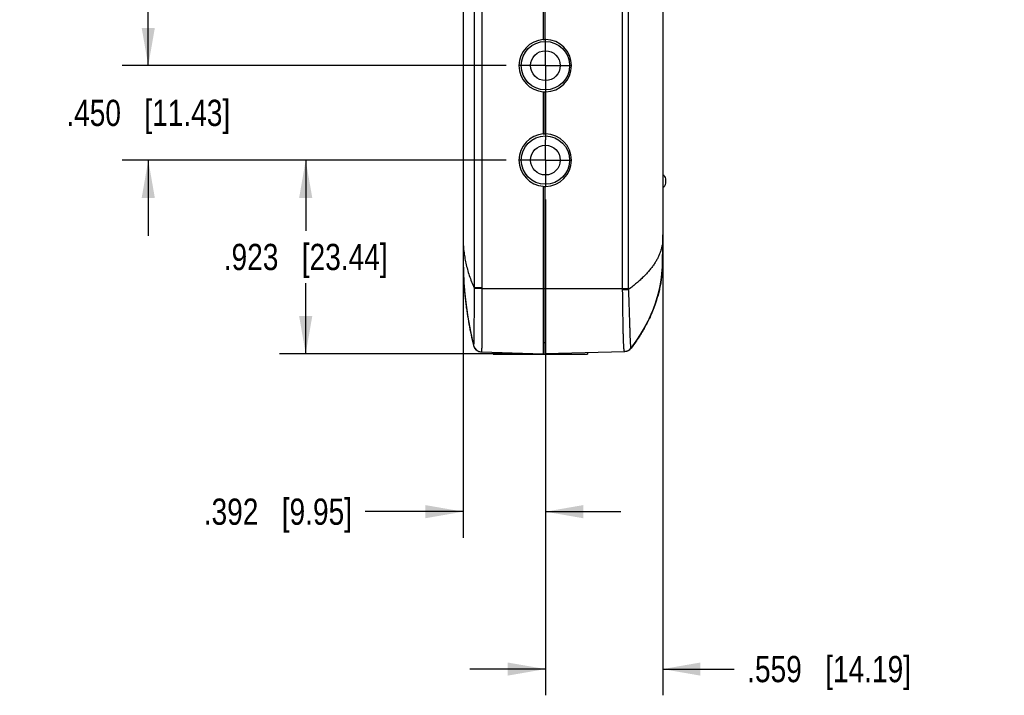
# Model space of a CAD drawing. Header units: inches. Extents: x 0 to 34, y 0 to 22.
# Tile 17 of 24: x 16 to 20.7, y 7.6 to 10.8. Entities that reach past the tile are written whole.
import ezdxf

# ---------------------------------------------------------------- set-up
doc = ezdxf.new("R2010")
doc.units = ezdxf.units.IN
doc.header["$LTSCALE"] = 1.87
doc.header["$MEASUREMENT"] = 0
doc.linetypes.add('CENTER', pattern=[0.6, 0.375, -0.075, 0.075, -0.075])
doc.layers.get('0').update_dxf_attribs({"linetype": 'CONTINUOUS'})
doc.layers.add('02___PRT_ALL_AXES', color=7, linetype='CONTINUOUS')
doc.layers.add('DIMENSIONS', color=7, linetype='CONTINUOUS')
doc.styles.get("Standard").update_dxf_attribs({"font": 'txt', "width": 0.8})
doc.dimstyles.new('DIMSTYLE_1', dxfattribs={"dimtxt": 0.125, "dimasz": 0.18, "dimexe": 0.18, "dimexo": 0.0625, "dimgap": 0.09, "dimtad": 0, "dimtih": 1, "dimtoh": 1, "dimdec": 3, "dimzin": 4, "dimdsep": 46, "dimtxsty": 'STANDARD', "dimblk": '_FILLED', "dimblk1": '_FILLED', "dimblk2": '_FILLED', "dimcen": 0.09, "dimadec": 0, "dimazin": 0, "dimtp": 0.01, "dimtm": 0.01, "dimtfac": 1, "dimtdec": 3, "dimtofl": 0, "dimtmove": 0, "dimatfit": 3, "dimldrblk": '_FILLED', "dimfxl": 1, "dimtolj": 1, "dimtzin": 4, "dimarcsym": 0})

# ---------------------------------------------------------------- blocks, each defined once
blk = doc.blocks.new('_FILLED')
at = {"color": 0, "linetype": 'BYBLOCK'}
blk.add_solid([(0, 0), (-1, 0.174), (-1, -0.174)], dxfattribs=at)
blk = doc.blocks.new('*D6')
at = {"layer": 'DIMENSIONS', "color": 2, "linetype": 'CONTINUOUS'}
for p, q in [((18.4863, 9.9381), (18.4863, 8.3257)), ((18.0944, 9.6882), (18.0944, 8.3257)), ((18.0944, 8.4507), (17.6275, 8.4507)), ((18.4863, 8.4507), (18.8463, 8.4507))]:
    blk.add_line(p, q, dxfattribs=at)
at = {"layer": 'DIMENSIONS', "color": 2, "linetype": 'CONTINUOUS', "xscale": 0.18, "yscale": 0.18, "zscale": 0.18}
blk.add_blockref('_FILLED', (18.0944, 8.4507), dxfattribs=at)
at = {"layer": 'DIMENSIONS', "color": 2, "linetype": 'CONTINUOUS', "xscale": 0.18, "yscale": 0.18, "zscale": 0.18, "rotation": 180}
blk.add_blockref('_FILLED', (18.4863, 8.4507), dxfattribs=at)
at = {"layer": 'DIMENSIONS', "color": 2, "linetype": 'CONTINUOUS', "insert": (17.565, 8.5132), "char_height": 0.125, "width": 1.125, "attachment_point": 3, "line_spacing_factor": 0.9}
blk.add_mtext('.392{\\Ftxt.shx;\\W1.000000;\\H0.125000; }[9.95]', dxfattribs=at)
blk = doc.blocks.new('*D7')
at = {"layer": 'DIMENSIONS', "color": 2, "linetype": 'CONTINUOUS'}
for p, q in [((18.4863, 9.9381), (18.4863, 7.5757)), ((19.0449, 9.7067), (19.0449, 7.5757)), ((18.4863, 7.7007), (18.1263, 7.7007)), ((19.0449, 7.7007), (19.3849, 7.7007))]:
    blk.add_line(p, q, dxfattribs=at)
at = {"layer": 'DIMENSIONS', "color": 2, "linetype": 'CONTINUOUS', "xscale": 0.18, "yscale": 0.18, "zscale": 0.18}
blk.add_blockref('_FILLED', (18.4863, 7.7007), dxfattribs=at)
at = {"layer": 'DIMENSIONS', "color": 2, "linetype": 'CONTINUOUS', "xscale": 0.18, "yscale": 0.18, "zscale": 0.18, "rotation": 180}
blk.add_blockref('_FILLED', (19.0449, 7.7007), dxfattribs=at)
at = {"layer": 'DIMENSIONS', "color": 2, "linetype": 'CONTINUOUS', "insert": (19.4474, 7.7632), "char_height": 0.125, "width": 1.225, "attachment_point": 1, "line_spacing_factor": 0.9}
blk.add_mtext('.559{\\Ftxt.shx;\\W1.000000;\\H0.125000; }[14.19]', dxfattribs=at)
blk = doc.blocks.new('*D10')
at = {"layer": 'DIMENSIONS', "color": 2, "linetype": 'CONTINUOUS'}
for p, q in [((18.2987, 10.1257), (17.2194, 10.1257)), ((17.3444, 10.1257), (17.3444, 9.7892)), ((17.3444, 9.2027), (17.3444, 9.5392)), ((18.4139, 9.2027), (17.2194, 9.2027))]:
    blk.add_line(p, q, dxfattribs=at)
at = {"layer": 'DIMENSIONS', "color": 2, "linetype": 'CONTINUOUS', "xscale": 0.18, "yscale": 0.18, "zscale": 0.18}
for p, rotation in [((17.3444, 10.1257), 90), ((17.3444, 9.2027), 270)]:
    blk.add_blockref('_FILLED', p, dxfattribs=dict(at, rotation=rotation))
at = {"layer": 'DIMENSIONS', "color": 2, "linetype": 'CONTINUOUS', "insert": (17.3444, 9.7267), "char_height": 0.125, "width": 1.225, "attachment_point": 2, "line_spacing_factor": 0.9}
blk.add_mtext('.923{\\Ftxt.shx;\\W1.000000;\\H0.125000; }[23.44]', dxfattribs=at)
blk = doc.blocks.new('*D11')
at = {"layer": 'DIMENSIONS', "color": 2, "linetype": 'CONTINUOUS'}
for p, q in [((16.5944, 10.5757), (16.5944, 10.9357)), ((18.2987, 10.5757), (16.4694, 10.5757)), ((18.2987, 10.1257), (16.4694, 10.1257)), ((16.5944, 10.1257), (16.5944, 9.7657))]:
    blk.add_line(p, q, dxfattribs=at)
at = {"layer": 'DIMENSIONS', "color": 2, "linetype": 'CONTINUOUS', "xscale": 0.18, "yscale": 0.18, "zscale": 0.18}
for p, rotation in [((16.5944, 10.5757), 270), ((16.5944, 10.1257), 90)]:
    blk.add_blockref('_FILLED', p, dxfattribs=dict(at, rotation=rotation))
at = {"layer": 'DIMENSIONS', "color": 2, "linetype": 'CONTINUOUS', "insert": (16.5944, 10.4132), "char_height": 0.125, "width": 1.225, "attachment_point": 2, "line_spacing_factor": 0.9}
blk.add_mtext('.450{\\Ftxt.shx;\\W1.000000;\\H0.125000; }[11.43]', dxfattribs=at)

msp = doc.modelspace()

# ---------------------------------------------------------------- linework, layer by layer
at = {"color": 7, "linetype": 'CONTINUOUS'}
for p, q in [((18.4764, 14.5627), (18.4764, 10.7004)), ((18.1467, 14.2341), (18.1467, 9.5173)), ((18.1839, 14.2341), (18.1839, 9.5173)), ((18.8542, 9.5147), (18.8542, 14.2421)), ((18.8826, 9.5147), (18.8826, 14.2421)), ((18.0944, 14.1007), (18.0944, 9.6507)), ((19.0449, 14.1007), (19.0449, 9.6507)), ((18.4844, 10.7007), (18.4844, 10.881)), ((18.4764, 10.7009), (18.4876, 10.7007)), ((18.4764, 10.451), (18.4764, 10.2504)), ((18.4764, 10.4505), (18.4876, 10.4507)), ((18.4844, 10.2507), (18.4844, 10.4507)), ((18.4764, 10.2509), (18.4876, 10.2507)), ((18.4764, 10.001), (18.4764, 9.2027)), ((18.4764, 10.0005), (18.4876, 10.0007)), ((18.4844, 9.2046), (18.4844, 10.0007)), ((19.0599, 10.0157), (19.0599, 10.0357)), ((19.0449, 9.7499), (19.0449, 9.7692)), ((19.0449, 9.7295), (19.0449, 9.7499)), ((19.0449, 9.7291), (19.0449, 9.7295)), ((19.0449, 9.7194), (19.0449, 9.7291)), ((19.0449, 9.719), (19.0449, 9.7194)), ((19.0448, 9.6581), (19.0449, 9.6914)), ((18.0944, 9.6507), (18.0957, 9.5834)), ((19.0416, 9.5842), (19.0441, 9.6176)), ((19.0441, 9.6176), (19.0449, 9.6507)), ((19.0441, 9.6178), (19.0449, 9.6507)), ((19.0441, 9.6189), (19.0444, 9.6239)), ((19.0444, 9.6239), (19.0444, 9.6254)), ((19.0444, 9.6243), (19.0444, 9.6254)), ((19.0444, 9.6254), (19.0444, 9.624)), ((19.0444, 9.6239), (19.0444, 9.6243)), ((19.0447, 9.6441), (19.0448, 9.6581)), ((18.0957, 9.5834), (18.0998, 9.515)), ((19.0374, 9.5513), (19.0416, 9.5842)), ((19.0315, 9.5188), (19.0374, 9.5513)), ((18.0998, 9.5151), (18.1066, 9.4465)), ((18.1839, 9.5173), (18.1467, 9.5173)), ((18.1839, 9.5147), (18.1467, 9.5146)), ((18.1839, 9.5147), (18.8826, 9.5147)), ((18.8542, 9.5085), (18.8827, 9.5093)), ((19.0147, 9.4546), (19.024, 9.4866)), ((19.024, 9.4866), (19.0315, 9.5188)), ((18.105, 9.461), (18.1052, 9.4586)), ((18.1066, 9.4465), (18.1163, 9.3781)), ((18.1285, 9.3106), (18.1286, 9.3103)), ((18.1287, 9.3098), (18.1437, 9.2425)), ((18.1438, 9.2428), (18.1437, 9.2425)), ((18.1437, 9.2426), (18.1437, 9.2425)), ((18.1437, 9.2426), (18.1437, 9.2425)), ((18.1437, 9.2425), (18.1447, 9.239)), ((18.1437, 9.2425), (18.1437, 9.2425)), ((18.4844, 9.2546), (18.4764, 9.2547)), ((18.8945, 9.2302), (18.9182, 9.2625)), ((18.1447, 9.239), (18.1463, 9.235)), ((18.1463, 9.235), (18.1484, 9.2311)), ((18.1484, 9.2311), (18.1509, 9.2275)), ((18.1509, 9.2275), (18.1538, 9.2241)), ((18.1538, 9.2241), (18.157, 9.2211)), ((18.1769, 9.2124), (18.1813, 9.212)), ((18.1813, 9.212), (18.4764, 9.2027)), ((18.2369, 9.2102), (18.2369, 9.2007)), ((18.2369, 9.2007), (18.6869, 9.2007)), ((18.4844, 9.2046), (18.864, 9.2145)), ((18.6869, 9.2099), (18.6869, 9.2007)), ((18.864, 9.2145), (18.8643, 9.2145)), ((18.868, 9.2148), (18.8682, 9.2149)), ((18.8682, 9.2149), (18.8684, 9.2149)), ((18.8684, 9.2149), (18.8686, 9.2149)), ((18.8686, 9.2149), (18.8688, 9.215)), ((18.8688, 9.215), (18.869, 9.215)), ((18.869, 9.215), (18.8692, 9.215)), ((18.8692, 9.215), (18.8694, 9.2151)), ((18.8694, 9.2151), (18.8697, 9.2151)), ((18.8697, 9.2151), (18.8699, 9.2151)), ((18.8699, 9.2151), (18.8701, 9.2152)), ((18.8701, 9.2152), (18.8703, 9.2152)), ((18.8703, 9.2152), (18.8705, 9.2153)), ((18.8705, 9.2153), (18.8708, 9.2153)), ((18.8708, 9.2153), (18.871, 9.2154)), ((18.871, 9.2154), (18.8712, 9.2154)), ((18.8712, 9.2154), (18.8714, 9.2155)), ((18.8714, 9.2155), (18.8716, 9.2155)), ((18.8716, 9.2155), (18.8719, 9.2156)), ((18.8719, 9.2156), (18.8721, 9.2156)), ((18.8721, 9.2156), (18.8723, 9.2157)), ((18.8723, 9.2157), (18.8726, 9.2157)), ((18.8726, 9.2157), (18.8728, 9.2158)), ((18.8728, 9.2158), (18.873, 9.2158)), ((18.873, 9.2158), (18.8732, 9.2159)), ((18.8732, 9.2159), (18.8735, 9.216)), ((18.8735, 9.216), (18.8737, 9.216)), ((18.874, 9.2161), (18.8743, 9.2162)), ((18.8743, 9.2162), (18.8745, 9.2163)), ((18.8745, 9.2163), (18.8747, 9.2164)), ((18.8747, 9.2164), (18.875, 9.2164)), ((18.875, 9.2164), (18.8752, 9.2165)), ((18.8752, 9.2165), (18.8755, 9.2166)), ((18.8755, 9.2166), (18.8757, 9.2167)), ((18.8757, 9.2167), (18.8759, 9.2167)), ((18.8759, 9.2167), (18.8762, 9.2168)), ((18.8762, 9.2168), (18.8764, 9.2169)), ((18.8764, 9.2169), (18.8766, 9.217)), ((18.8766, 9.217), (18.8769, 9.2171)), ((18.8769, 9.2171), (18.8771, 9.2172)), ((18.8771, 9.2172), (18.8774, 9.2173)), ((18.8774, 9.2173), (18.8776, 9.2174)), ((18.8776, 9.2174), (18.8778, 9.2175)), ((18.8778, 9.2175), (18.8781, 9.2176)), ((18.8781, 9.2176), (18.8783, 9.2177)), ((18.8783, 9.2177), (18.8785, 9.2178)), ((18.8785, 9.2178), (18.8788, 9.2179)), ((18.8788, 9.2179), (18.879, 9.218)), ((18.879, 9.218), (18.8793, 9.2181)), ((18.8793, 9.2181), (18.8795, 9.2182)), ((18.8795, 9.2182), (18.8798, 9.2183)), ((18.8798, 9.2183), (18.88, 9.2184)), ((18.88, 9.2184), (18.8802, 9.2185)), ((18.8802, 9.2185), (18.8805, 9.2187)), ((18.8805, 9.2187), (18.8807, 9.2188)), ((18.8807, 9.2188), (18.881, 9.2189)), ((18.881, 9.2189), (18.8812, 9.219)), ((18.8812, 9.219), (18.8814, 9.2192)), ((18.8814, 9.2192), (18.8817, 9.2193)), ((18.8817, 9.2193), (18.8819, 9.2194)), ((18.8819, 9.2194), (18.8822, 9.2196)), ((18.8822, 9.2196), (18.8824, 9.2197)), ((18.8824, 9.2197), (18.8827, 9.2198)), ((18.8827, 9.2198), (18.8829, 9.22)), ((18.8829, 9.22), (18.8831, 9.2201)), ((18.8831, 9.2201), (18.8834, 9.2203)), ((18.8834, 9.2203), (18.8836, 9.2204)), ((18.8836, 9.2204), (18.8839, 9.2206)), ((18.8839, 9.2206), (18.8841, 9.2207)), ((18.8841, 9.2207), (18.8844, 9.2209)), ((18.8844, 9.2209), (18.8846, 9.221)), ((18.8846, 9.221), (18.8848, 9.2212)), ((18.8852, 9.2214), (18.8854, 9.2216)), ((18.8854, 9.2216), (18.8857, 9.2217)), ((18.8857, 9.2217), (18.8859, 9.2219)), ((18.8859, 9.2219), (18.8862, 9.2221)), ((18.8862, 9.2221), (18.8864, 9.2223)), ((18.8864, 9.2223), (18.8866, 9.2224)), ((18.8866, 9.2224), (18.8869, 9.2226)), ((18.8869, 9.2226), (18.8871, 9.2228)), ((18.8871, 9.2228), (18.8874, 9.223)), ((18.8874, 9.223), (18.8876, 9.2232)), ((18.8876, 9.2232), (18.8878, 9.2234)), ((18.8878, 9.2234), (18.8881, 9.2236)), ((18.8881, 9.2236), (18.8883, 9.2238)), ((18.8883, 9.2238), (18.8886, 9.224)), ((18.8886, 9.224), (18.8888, 9.2242)), ((18.8888, 9.2242), (18.889, 9.2244)), ((18.8894, 9.2247), (18.8896, 9.2249)), ((18.8896, 9.2249), (18.8899, 9.2251)), ((18.8899, 9.2251), (18.8901, 9.2253)), ((18.8901, 9.2253), (18.8903, 9.2256)), ((18.8903, 9.2256), (18.8906, 9.2258)), ((18.8906, 9.2258), (18.8908, 9.226)), ((18.8908, 9.226), (18.891, 9.2262)), ((18.891, 9.2262), (18.8913, 9.2265)), ((18.8913, 9.2265), (18.8915, 9.2267)), ((18.8915, 9.2267), (18.8917, 9.2269)), ((18.8917, 9.2269), (18.8919, 9.2272)), ((18.8945, 9.2302), (18.8945, 9.2306)), ((18.8945, 9.2302), (18.8945, 9.2302)), ((18.8945, 9.2302), (18.8945, 9.2302))]:
    msp.add_line(p, q, dxfattribs=at)
for points in [[(18.8945, 9.2302), (18.9198, 9.2649), (18.9428, 9.3001), (18.9631, 9.3351), (18.9808, 9.3698), (18.9961, 9.4043), (19.0092, 9.4388), (19.0202, 9.4735), (19.0291, 9.5083), (19.036, 9.5434), (19.041, 9.5789), (19.0439, 9.6149), (19.0444, 9.624)], [(18.9182, 9.2625), (18.9399, 9.2954), (18.9591, 9.3278), (18.9761, 9.36), (18.9909, 9.3919), (19.0038, 9.4237), (19.0148, 9.4555), (19.024, 9.4874), (19.0316, 9.5195), (19.0374, 9.5518), (19.0416, 9.5846), (19.0441, 9.6178)], [(19.0444, 9.6254), (19.0445, 9.629), (19.0446, 9.6335), (19.0447, 9.6388), (19.0447, 9.6446)], [(18.1066, 9.4466), (18.1163, 9.3781), (18.1287, 9.3098)], [(18.8946, 9.2301), (18.9181, 9.2621), (18.9397, 9.2947), (18.959, 9.327), (18.9759, 9.359), (18.9908, 9.3909), (19.0037, 9.4227), (19.0147, 9.4546)], [(18.157, 9.2211), (18.1606, 9.2185), (18.1644, 9.2163), (18.1684, 9.2145), (18.1726, 9.2132), (18.1769, 9.2124)], [(18.8677, 9.2148), (18.8678, 9.2148), (18.868, 9.2148)], [(18.8737, 9.216), (18.8738, 9.2161), (18.874, 9.2161)], [(18.8848, 9.2212), (18.885, 9.2213), (18.8852, 9.2214)], [(18.889, 9.2244), (18.8891, 9.2245), (18.8894, 9.2247)]]:
    msp.add_lwpolyline(points, dxfattribs=at)
for centre, radius in [((18.4863, 10.5757), 0.1152), ((18.4863, 10.5757), 0.0709), ((18.4863, 10.1257), 0.1152), ((18.4863, 10.1257), 0.0709)]:
    msp.add_circle(centre, radius, dxfattribs=at)
for centre, radius, start, end in [((18.4854, 10.5757), 0.125, 94.1289, 265.8711), ((18.4854, 10.5757), 0.125, 271, 89), ((18.4854, 10.1257), 0.125, 94.1289, 265.8711), ((18.4854, 10.1257), 0.125, 271, 89), ((19.0391, 10.0357), 0.0208, 0, 73.7398), ((19.0391, 10.0157), 0.0208, 286.2602, 360), ((19.0342, 9.6194), 0.01, 357.2514, 358.9231), ((18.3822, 9.6507), 0.6627, 357.8311, 0.0022), ((19.0391, 9.6507), 0.00583, 0.0105, 11.1447), ((19.801, 9.6505), 1.7066, 182.8624, 183.5527), ((19.8034, 9.6507), 1.7091, 185.4411, 186.0661), ((19.0094, 9.5114), 0.8627, 179.6062, 179.7865), ((19.0921, 9.5174), 0.9082, 180.0077, 180.172), ((19.2474, 9.5146), 0.3933, 179.9801, 180.8768), ((19.1362, 9.5152), 0.2536, 180.1091, 181.3227), ((19.8051, 9.6509), 1.7107, 186.066, 186.3726), ((19.8068, 9.6511), 1.7125, 186.4539, 186.8606), ((19.8101, 9.6515), 1.7158, 186.8607, 187.8819), ((19.8397, 9.6563), 1.7458, 190.4702, 191.4204), ((18.1826, 9.252), 0.04, 193.6804, 268.2), ((18.1827, 9.2519), 0.04, 193.2697, 268.197), ((18.8624, 9.2544), 0.0399, 271.5079, 323.39), ((18.8627, 9.2545), 0.04, 271.5, 322.5563), ((18.8627, 9.2545), 0.04, 297.0506, 322.4991), ((18.8629, 9.2545), 0.04, 297.0506, 322.349)]:
    msp.add_arc(centre, radius, start, end, dxfattribs=at)
for points, knots in [([(18.0944, 9.7507), (18.0944, 9.741), (18.0949, 9.7215), (18.0974, 9.6923), (18.1015, 9.663), (18.1072, 9.6338), (18.1146, 9.6046), (18.1236, 9.5754), (18.1343, 9.5462), (18.1424, 9.5269), (18.1467, 9.5173)], [0, 0, 0, 0, 0.121124, 0.242626, 0.364884, 0.488265, 0.613129, 0.739821, 0.868673, 1, 1, 1, 1]), ([(19.0449, 9.7499), (19.0449, 9.7449), (19.0444, 9.7348), (19.0424, 9.7198), (19.0392, 9.7047), (19.0347, 9.6896), (19.029, 9.6745), (19.0219, 9.6595), (19.0136, 9.6444), (19.0041, 9.6293), (18.9933, 9.6143), (18.9812, 9.5992), (18.9679, 9.5842), (18.9534, 9.5692), (18.9375, 9.5541), (18.9204, 9.5391), (18.9021, 9.5241), (18.8893, 9.5142), (18.8827, 9.5093)], [0, 0, 0, 0, 0.050081, 0.100528, 0.151684, 0.203876, 0.257413, 0.31258, 0.36964, 0.428828, 0.490357, 0.554416, 0.62117, 0.69077, 0.763344, 0.839008, 0.917863, 1, 1, 1, 1]), ([(19.0444, 9.6254), (19.0445, 9.6264), (19.0445, 9.6284), (19.0446, 9.6318), (19.0446, 9.6356), (19.0447, 9.6398), (19.0447, 9.6445), (19.0448, 9.6516), (19.0448, 9.6615), (19.0449, 9.6743), (19.0449, 9.6883), (19.0449, 9.7034), (19.0449, 9.7137), (19.0449, 9.719)], [0, 0, 0, 0, 0.030507, 0.066184, 0.106904, 0.152519, 0.202855, 0.25772, 0.380152, 0.517884, 0.668737, 0.830302, 1, 1, 1, 1]), ([(18.0944, 9.6507), (18.0944, 9.6336), (18.0949, 9.5993), (18.0972, 9.548), (18.1011, 9.4968), (18.1065, 9.4457), (18.1134, 9.3947), (18.1219, 9.3438), (18.1319, 9.293), (18.1396, 9.2593), (18.1437, 9.2425)], [0, 0, 0, 0, 0.124689, 0.249242, 0.373772, 0.498391, 0.623212, 0.748347, 0.873906, 1, 1, 1, 1]), ([(19.0444, 9.624), (19.044, 9.6153), (19.043, 9.5979), (19.0403, 9.572), (19.0367, 9.5463), (19.032, 9.5208), (19.0263, 9.4955), (19.0195, 9.4704), (19.0117, 9.4455), (19.0028, 9.4207), (18.9929, 9.3962), (18.982, 9.3719), (18.97, 9.3477), (18.9525, 9.3156), (18.928, 9.2759), (18.9061, 9.2453), (18.8945, 9.2302)], [0, 0, 0, 0, 0.06098, 0.121704, 0.182272, 0.242784, 0.303341, 0.364042, 0.424988, 0.486276, 0.548005, 0.610268, 0.673158, 0.736765, 0.86645, 1, 1, 1, 1]), ([(18.1467, 9.5146), (18.1467, 9.5102), (18.1466, 9.5013), (18.1466, 9.4837), (18.1465, 9.4662), (18.1465, 9.4489), (18.1464, 9.4361), (18.1463, 9.4235), (18.1463, 9.4072), (18.1462, 9.3875), (18.1461, 9.3648), (18.146, 9.3467), (18.1458, 9.3331), (18.1458, 9.3234), (18.1457, 9.3143), (18.1456, 9.3056), (18.1455, 9.2974), (18.1454, 9.2897), (18.1453, 9.2826), (18.1452, 9.276), (18.1451, 9.2699), (18.145, 9.2645), (18.1449, 9.2596), (18.1447, 9.256), (18.1446, 9.2533), (18.1446, 9.2516), (18.1445, 9.25), (18.1444, 9.2486), (18.1444, 9.2473), (18.1443, 9.2462), (18.1442, 9.2452), (18.1441, 9.2444), (18.1441, 9.2439), (18.144, 9.2435), (18.144, 9.2433), (18.1439, 9.2431), (18.1439, 9.2429), (18.1438, 9.2428), (18.1438, 9.2428), (18.1438, 9.2428)], [0, 0, 0, 0, 0.048916, 0.097678, 0.194288, 0.241916, 0.288947, 0.335273, 0.380789, 0.46899, 0.552711, 0.631146, 0.668149, 0.703561, 0.737303, 0.769297, 0.799468, 0.827737, 0.854035, 0.878302, 0.900481, 0.920524, 0.938394, 0.95406, 0.961052, 0.967476, 0.973328, 0.978605, 0.983305, 0.987425, 0.990963, 0.993918, 0.996292, 0.997262, 0.998088, 0.998771, 0.999313, 0.99972, 1, 1, 1, 1]), ([(18.1839, 9.5147), (18.1839, 9.5098), (18.184, 9.4999), (18.184, 9.4802), (18.184, 9.4606), (18.184, 9.4412), (18.184, 9.4269), (18.184, 9.4128), (18.184, 9.3989), (18.184, 9.3853), (18.1839, 9.3679), (18.1839, 9.347), (18.1838, 9.3232), (18.1836, 9.3045), (18.1835, 9.2905), (18.1834, 9.2808), (18.1834, 9.2717), (18.1833, 9.2631), (18.1832, 9.2552), (18.1831, 9.2479), (18.183, 9.2412), (18.1828, 9.2352), (18.1827, 9.2299), (18.1825, 9.2252), (18.1824, 9.2218), (18.1823, 9.2194), (18.1822, 9.2178), (18.1821, 9.2165), (18.1821, 9.2153), (18.182, 9.2144), (18.1819, 9.2138), (18.1819, 9.2134), (18.1818, 9.2131), (18.1818, 9.2128), (18.1817, 9.2125), (18.1817, 9.2123), (18.1816, 9.2122), (18.1816, 9.2121), (18.1815, 9.212), (18.1815, 9.212), (18.1815, 9.212), (18.1815, 9.212), (18.1815, 9.212)], [0, 0, 0, 0, 0.049057, 0.097999, 0.195053, 0.242933, 0.290228, 0.336824, 0.382608, 0.427471, 0.471303, 0.555457, 0.634259, 0.706951, 0.740784, 0.772833, 0.80302, 0.831271, 0.857519, 0.8817, 0.903757, 0.923636, 0.94129, 0.956677, 0.96976, 0.975428, 0.980509, 0.985001, 0.9889, 0.992207, 0.993637, 0.994919, 0.996052, 0.997038, 0.997876, 0.998568, 0.999116, 0.999525, 0.99968, 0.999807, 0.99991, 1, 1, 1, 1]), ([(18.8634, 9.2145), (18.8634, 9.2145), (18.8633, 9.2145), (18.8632, 9.2146), (18.863, 9.2147), (18.8629, 9.2149), (18.8628, 9.215), (18.8626, 9.2153), (18.8625, 9.2156), (18.8623, 9.216), (18.8621, 9.2167), (18.8619, 9.2177), (18.8617, 9.2188), (18.8615, 9.2201), (18.8612, 9.2216), (18.861, 9.2233), (18.8608, 9.2251), (18.8606, 9.2271), (18.8604, 9.2293), (18.8602, 9.2325), (18.8598, 9.2369), (18.8594, 9.2427), (18.8591, 9.2492), (18.8588, 9.2562), (18.8585, 9.2639), (18.8582, 9.2722), (18.858, 9.2794), (18.8578, 9.2855), (18.8577, 9.292), (18.8575, 9.3003), (18.8572, 9.3108), (18.857, 9.3197), (18.8568, 9.3272), (18.8566, 9.3349), (18.8564, 9.3448), (18.8562, 9.357), (18.856, 9.3695), (18.8559, 9.3824), (18.8557, 9.3956), (18.8556, 9.4068), (18.8554, 9.4159), (18.8553, 9.4251), (18.8552, 9.4368), (18.855, 9.4509), (18.8548, 9.4652), (18.8546, 9.4771), (18.8545, 9.4868), (18.8544, 9.4964), (18.8543, 9.5037), (18.8542, 9.5085)], [0, 0, 0, 0, 0.00047, 0.000976, 0.001557, 0.002236, 0.00303, 0.003949, 0.004998, 0.006183, 0.008969, 0.012321, 0.016246, 0.020748, 0.025826, 0.031482, 0.037713, 0.044517, 0.051891, 0.059832, 0.077393, 0.09716, 0.11909, 0.143131, 0.169231, 0.197328, 0.227358, 0.243075, 0.25925, 0.292929, 0.328316, 0.365329, 0.384417, 0.40388, 0.44388, 0.485235, 0.527849, 0.57162, 0.616447, 0.662222, 0.685433, 0.70884, 0.75619, 0.804162, 0.852644, 0.901519, 0.92607, 0.950678, 1, 1, 1, 1]), ([(18.8945, 9.2306), (18.8944, 9.2307), (18.8944, 9.2307), (18.8943, 9.2309), (18.8942, 9.2311), (18.8941, 9.2314), (18.894, 9.2319), (18.8938, 9.2327), (18.8937, 9.2335), (18.8935, 9.2346), (18.8934, 9.2358), (18.8932, 9.2372), (18.8931, 9.2387), (18.8929, 9.241), (18.8926, 9.2443), (18.8923, 9.2488), (18.892, 9.2538), (18.8917, 9.2594), (18.8913, 9.2656), (18.891, 9.2724), (18.8908, 9.2797), (18.8905, 9.2875), (18.8902, 9.2959), (18.89, 9.3048), (18.8897, 9.3141), (18.8893, 9.3239), (18.889, 9.3342), (18.8886, 9.3448), (18.8883, 9.3559), (18.8879, 9.3673), (18.8876, 9.3791), (18.8873, 9.3911), (18.8869, 9.4035), (18.8865, 9.4161), (18.8861, 9.429), (18.8856, 9.442), (18.8851, 9.4552), (18.8846, 9.4686), (18.884, 9.4821), (18.8834, 9.4957), (18.8829, 9.5048), (18.8827, 9.5093)], [0, 0, 0, 0, 0.000489, 0.001097, 0.001834, 0.002701, 0.00484, 0.007527, 0.010769, 0.014568, 0.018925, 0.023842, 0.029317, 0.035349, 0.049078, 0.064992, 0.083038, 0.10319, 0.125418, 0.149683, 0.175937, 0.204123, 0.234171, 0.266003, 0.299546, 0.334729, 0.371478, 0.409716, 0.449363, 0.49033, 0.532523, 0.575842, 0.620181, 0.665441, 0.711534, 0.758364, 0.80583, 0.85383, 0.90226, 0.951018, 1, 1, 1, 1])]:
    msp.add_open_spline(points, degree=3, knots=knots, dxfattribs=at)
msp.add_open_spline([(18.1286, 9.3103), (18.1286, 9.3103), (18.1286, 9.3103), (18.1286, 9.3102)], degree=3, dxfattribs=at)
at = {"layer": '02___PRT_ALL_AXES', "color": 7, "linetype": 'CENTER'}
for p, q in [((18.4863, 10.5757), (18.4863, 10.7008)), ((18.4863, 10.5757), (18.3612, 10.5757)), ((18.4863, 10.5757), (18.6114, 10.5757)), ((18.4863, 10.5757), (18.4863, 10.2224)), ((18.4863, 10.1257), (18.4863, 10.2224)), ((18.4863, 10.1257), (18.3612, 10.1257)), ((18.4863, 10.1257), (18.6114, 10.1257)), ((18.4863, 10.1257), (18.4863, 10.0006))]:
    msp.add_line(p, q, dxfattribs=at)

# ---------------------------------------------------------------- dimensions: what is measured, and where the dimension line sits
at = {"layer": 'DIMENSIONS', "color": 2, "linetype": 'CONTINUOUS'}
for base, p1, p2, angle, picture, middle in [((16.5944, 10.5757), (18.2987, 10.1257), (18.2987, 10.5757), 90, '*D11', (16.4694, 10.3507)), ((17.3444, 9.2027), (18.2987, 10.1257), (18.4139, 9.2027), 270, '*D10', (17.2194, 9.6642)), ((18.0944, 8.4507), (18.4863, 9.9381), (18.0944, 9.6882), 180, '*D6', (16.7525, 8.4507))]:
    dim = msp.add_linear_dim(base=base, p1=p1, p2=p2, angle=angle, dimstyle='DIMSTYLE_1', dxfattribs=at)
    dim.commit()
    dim.dimension.update_dxf_attribs({"geometry": picture, "text_midpoint": middle, "dimtype": 160})
dim = msp.add_linear_dim(base=(19.0449, 7.7007), p1=(18.4863, 9.9381), p2=(19.0449, 9.7067), dimstyle='DIMSTYLE_1', dxfattribs=at)
dim.commit()
dim.dimension.update_dxf_attribs({"geometry": '*D7', "text_midpoint": (20.0599, 7.7007), "dimtype": 160})

doc.saveas('drawing.dxf')
